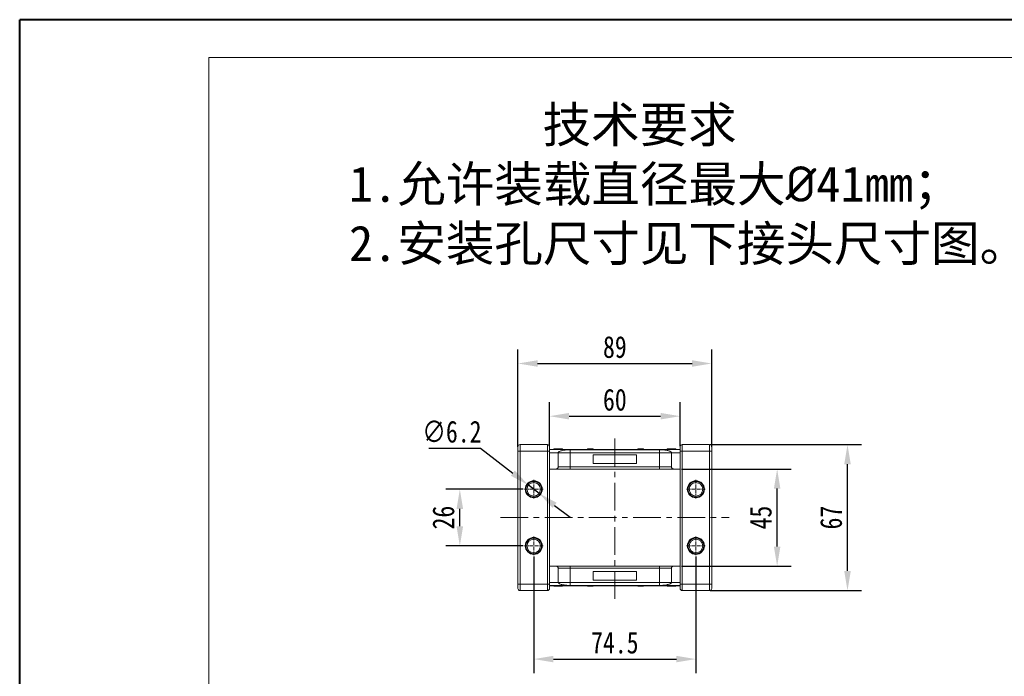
# Model space of a CAD drawing. Header units: millimetres. Extents: x 1675 to 3137, y 343 to 1376.
# Tile 13 of 84: x 1675 to 2127, y 1075 to 1376. Entities that reach past the tile are written whole.
import ezdxf

# ---------------------------------------------------------------- set-up
doc = ezdxf.new("R2010")
doc.units = ezdxf.units.MM
doc.linetypes.add('CENTER', pattern=[0.6, 0.375, -0.075, 0.075, -0.075])
doc.linetypes.add('CENTERX2', pattern=[20.32, 12.7, -2.54, 2.54, -2.54])
doc.styles.get("Standard").update_dxf_attribs({"font": '仿宋_GB2312.ttf', "width": 0.8})
doc.styles.add('样式 6', font='仿宋_GB2312.ttf')
doc.dimstyles.new('ISO-45.1', dxfattribs={"dimtxt": 10, "dimasz": 9, "dimexe": 6.5, "dimexo": 0.625, "dimgap": 2.5, "dimtad": 1, "dimtoh": 1, "dimdsep": 46, "dimtxsty": 'Standard', "dimcen": 2.5, "dimadec": 0, "dimazin": 0, "dimtfac": 1, "dimtmove": 0, "dimatfit": 3, "dimfxl": 0, "dimarcsym": 0})
doc.dimstyles.new('副本 ISO-45.1', dxfattribs={"dimtxt": 10, "dimasz": 9, "dimexe": 6.5, "dimexo": 0.625, "dimgap": 2.5, "dimtad": 1, "dimdsep": 46, "dimtxsty": 'Standard', "dimcen": 2.5, "dimadec": 0, "dimazin": 0, "dimtfac": 1, "dimtmove": 0, "dimatfit": 3, "dimfxl": 0, "dimarcsym": 0})

# ---------------------------------------------------------------- blocks, each defined once
blk = doc.blocks.new('*D2434')
at = {"color": 0, "lineweight": -2}
for p, q in [((1910.65, 1129.56), (1910.65, 1076.01)), ((1985.15, 1129.56), (1985.15, 1076.01)), ((1919.65, 1082.51), (1976.15, 1082.51))]:
    blk.add_line(p, q, dxfattribs=at)
at = {"color": 0, "lineweight": 9}
for points in [[(1919.65, 1084.01), (1919.65, 1081.01), (1910.65, 1082.51)], [(1976.15, 1084.01), (1976.15, 1081.01), (1985.15, 1082.51)]]:
    blk.add_solid(points, dxfattribs=at)
at = {"layer": 'Defpoints', "color": 0, "lineweight": 9}
for p in [(1910.65, 1130.19), (1985.15, 1130.19), (1985.15, 1082.51)]:
    blk.add_point(p, dxfattribs=at)
at = {"color": 0, "lineweight": 9, "insert": (1947.9, 1090.01), "char_height": 10, "attachment_point": 5}
blk.add_mtext('74.5', dxfattribs=at)
blk = doc.blocks.new('*D2435')
at = {"color": 0, "lineweight": -2}
for p, q in [((1905.73, 1160.48), (1870.19, 1160.48)), ((1876.69, 1143.48), (1876.69, 1151.48)), ((1905.73, 1134.48), (1870.19, 1134.48))]:
    blk.add_line(p, q, dxfattribs=at)
at = {"color": 0, "lineweight": 9}
for points in [[(1875.19, 1151.48), (1878.19, 1151.48), (1876.69, 1160.48)], [(1875.19, 1143.48), (1878.19, 1143.48), (1876.69, 1134.48)]]:
    blk.add_solid(points, dxfattribs=at)
at = {"layer": 'Defpoints', "color": 0, "lineweight": 9}
for p in [(1876.69, 1160.48), (1906.36, 1160.48), (1906.36, 1134.48)]:
    blk.add_point(p, dxfattribs=at)
at = {"color": 0, "lineweight": 9, "insert": (1869.19, 1147.48), "char_height": 10, "attachment_point": 5, "rotation": 90}
blk.add_mtext('26', dxfattribs=at)
blk = doc.blocks.new('*D2436')
at = {"color": 0, "lineweight": -2}
for p, q in [((1978.52, 1169.78), (2028.95, 1169.78)), ((2022.45, 1134.18), (2022.45, 1160.78)), ((1978.52, 1125.18), (2028.95, 1125.18))]:
    blk.add_line(p, q, dxfattribs=at)
at = {"color": 0, "lineweight": 9}
for points in [[(2020.95, 1160.78), (2023.95, 1160.78), (2022.45, 1169.78)], [(2020.95, 1134.18), (2023.95, 1134.18), (2022.45, 1125.18)]]:
    blk.add_solid(points, dxfattribs=at)
at = {"layer": 'Defpoints', "color": 0, "lineweight": 9}
for p in [(1977.9, 1169.78), (2022.45, 1169.78), (1977.9, 1125.18)]:
    blk.add_point(p, dxfattribs=at)
at = {"color": 0, "lineweight": 9, "insert": (2014.95, 1147.48), "char_height": 10, "attachment_point": 5, "rotation": 90}
blk.add_mtext('45', dxfattribs=at)
blk = doc.blocks.new('*D2437')
at = {"color": 0, "lineweight": -2}
for p, q in [((1991.7, 1180.98), (2061.27, 1180.98)), ((2054.77, 1122.98), (2054.77, 1171.98)), ((1991.7, 1113.98), (2061.27, 1113.98))]:
    blk.add_line(p, q, dxfattribs=at)
at = {"color": 0, "lineweight": 9}
for points in [[(2053.27, 1171.98), (2056.27, 1171.98), (2054.77, 1180.98)], [(2053.27, 1122.98), (2056.27, 1122.98), (2054.77, 1113.98)]]:
    blk.add_solid(points, dxfattribs=at)
at = {"layer": 'Defpoints', "color": 0, "lineweight": 9}
for p in [(1991.08, 1180.98), (2054.77, 1180.98), (1991.08, 1113.98)]:
    blk.add_point(p, dxfattribs=at)
at = {"color": 0, "lineweight": 9, "insert": (2047.27, 1147.48), "char_height": 10, "attachment_point": 5, "rotation": 90}
blk.add_mtext('67', dxfattribs=at)
blk = doc.blocks.new('*D2438')
at = {"color": 0, "lineweight": -2}
for p, q in [((1917.9, 1180.27), (1917.9, 1200.53)), ((1977.9, 1180.27), (1977.9, 1200.53)), ((1926.9, 1194.03), (1968.9, 1194.03))]:
    blk.add_line(p, q, dxfattribs=at)
at = {"color": 0, "lineweight": 9}
for points in [[(1926.9, 1195.53), (1926.9, 1192.53), (1917.9, 1194.03)], [(1968.9, 1195.53), (1968.9, 1192.53), (1977.9, 1194.03)]]:
    blk.add_solid(points, dxfattribs=at)
at = {"layer": 'Defpoints', "color": 0, "lineweight": 9}
for p in [(1977.9, 1194.03), (1917.9, 1179.65), (1977.9, 1179.65)]:
    blk.add_point(p, dxfattribs=at)
at = {"color": 0, "lineweight": 9, "insert": (1947.9, 1201.53), "char_height": 10, "attachment_point": 5}
blk.add_mtext('60', dxfattribs=at)
blk = doc.blocks.new('*D2439')
at = {"color": 0, "lineweight": -2}
for p, q in [((1903.4, 1179.99), (1903.4, 1224.72)), ((1992.4, 1179.99), (1992.4, 1224.72)), ((1912.4, 1218.22), (1983.4, 1218.22))]:
    blk.add_line(p, q, dxfattribs=at)
at = {"color": 0, "lineweight": 9}
for points in [[(1912.4, 1219.72), (1912.4, 1216.72), (1903.4, 1218.22)], [(1983.4, 1219.72), (1983.4, 1216.72), (1992.4, 1218.22)]]:
    blk.add_solid(points, dxfattribs=at)
at = {"layer": 'Defpoints', "color": 0, "lineweight": 9}
for p in [(1992.4, 1218.22), (1903.4, 1179.36), (1992.4, 1179.36)]:
    blk.add_point(p, dxfattribs=at)
at = {"color": 0, "lineweight": 9, "insert": (1947.9, 1225.72), "char_height": 10, "attachment_point": 5}
blk.add_mtext('89', dxfattribs=at)
blk = doc.blocks.new('*D2440')
at = {"color": 0, "lineweight": -2}
for p, q in [((1862.44, 1179.35), (1886.14, 1179.35)), ((1886.14, 1179.35), (1901.06, 1167.86)), ((1913.1, 1158.58), (1908.19, 1162.37)), ((1920.23, 1153.09), (1927.36, 1147.6))]:
    blk.add_line(p, q, dxfattribs=at)
at = {"color": 0, "lineweight": 9}
for points in [[(1901.97, 1169.05), (1900.14, 1166.67), (1908.19, 1162.37)], [(1921.15, 1154.28), (1919.32, 1151.9), (1913.1, 1158.58)]]:
    blk.add_solid(points, dxfattribs=at)
at = {"layer": 'Defpoints', "color": 0, "lineweight": 9}
for p in [(1908.19, 1162.37), (1913.1, 1158.58)]:
    blk.add_point(p, dxfattribs=at)
at = {"color": 0, "lineweight": 9, "insert": (1873.04, 1186.85), "char_height": 10, "attachment_point": 5}
blk.add_mtext('∅6.2', dxfattribs=at)

msp = doc.modelspace()

# ---------------------------------------------------------------- linework, layer by layer
at = {"color": 7, "lineweight": 40}
for p in [(1674.507, 343.042), (3135.335, 1376.056)]:
    msp.add_line(p, (1674.507, 1376.056), dxfattribs=at)
at = {"color": 7, "lineweight": 13}
for p in [(1761.462, 360.433), (3117.944, 1358.665)]:
    msp.add_line(p, (1761.462, 1358.665), dxfattribs=at)
at = {"color": 7, "linetype": 'Continuous', "lineweight": 15}
for p, q in [((1904.396, 1177.976), (1904.396, 1180.976)), ((1904.396, 1180.976), (1916.896, 1180.976)), ((1916.896, 1177.976), (1916.896, 1180.976)), ((1978.896, 1180.976), (1978.896, 1177.976)), ((1978.896, 1180.976), (1991.396, 1180.976)), ((1991.396, 1180.976), (1991.396, 1177.976)), ((1904.396, 1177.976), (1903.396, 1177.976)), ((1903.396, 1116.976), (1903.396, 1177.976)), ((1904.396, 1177.976), (1904.396, 1116.976)), ((1916.896, 1177.976), (1904.396, 1177.976)), ((1917.896, 1177.976), (1916.896, 1177.976)), ((1916.896, 1116.976), (1916.896, 1177.976)), ((1917.896, 1178.776), (1977.896, 1178.776)), ((1977.896, 1178.731), (1917.896, 1178.731)), ((1917.896, 1116.976), (1917.896, 1177.976)), ((1917.896, 1177.276), (1921.896, 1177.276)), ((1919.844, 1178.976), (1919.844, 1178.776)), ((1921.842, 1178.776), (1921.842, 1178.976)), ((1927.396, 1177.276), (1921.896, 1177.276)), ((1921.896, 1170.776), (1921.896, 1177.276)), ((1923.896, 1178.976), (1923.896, 1178.776)), ((1927.396, 1178.644), (1968.396, 1178.644)), ((1927.396, 1177.276), (1927.396, 1178.644)), ((1927.396, 1170.776), (1927.396, 1177.276)), ((1968.396, 1177.276), (1927.396, 1177.276)), ((1935.413, 1178.776), (1935.413, 1178.976)), ((1935.531, 1178.976), (1935.413, 1178.976)), ((1935.531, 1178.776), (1935.531, 1178.976)), ((1935.531, 1178.976), (1935.637, 1178.976)), ((1935.637, 1178.976), (1935.637, 1178.776)), ((1935.988, 1178.976), (1935.637, 1178.976)), ((1935.988, 1178.776), (1935.988, 1178.976)), ((1936.706, 1178.976), (1935.988, 1178.976)), ((1936.706, 1178.776), (1936.706, 1178.976)), ((1937.15, 1178.976), (1936.706, 1178.976)), ((1937.15, 1178.776), (1937.15, 1178.976)), ((1937.15, 1178.976), (1937.221, 1178.976)), ((1937.221, 1178.976), (1937.221, 1178.776)), ((1937.221, 1178.976), (1937.481, 1178.976)), ((1937.481, 1178.776), (1937.481, 1178.976)), ((1937.962, 1178.976), (1937.481, 1178.976)), ((1937.896, 1172.276), (1937.896, 1176.276)), ((1937.896, 1176.276), (1957.896, 1176.276)), ((1937.962, 1178.776), (1937.962, 1178.976)), ((1937.962, 1178.976), (1937.966, 1178.976)), ((1937.966, 1178.976), (1937.966, 1178.776)), ((1957.896, 1176.276), (1957.896, 1172.276)), ((1958.44, 1178.776), (1958.44, 1178.976)), ((1958.44, 1178.976), (1958.58, 1178.976)), ((1958.58, 1178.976), (1958.58, 1178.776)), ((1959.959, 1178.976), (1958.58, 1178.976)), ((1959.959, 1178.776), (1959.959, 1178.976)), ((1959.959, 1178.976), (1960.167, 1178.976)), ((1960.167, 1178.976), (1960.167, 1178.776)), ((1960.649, 1178.976), (1960.167, 1178.976)), ((1960.649, 1178.776), (1960.649, 1178.976)), ((1960.754, 1178.976), (1960.649, 1178.976)), ((1960.754, 1178.776), (1960.754, 1178.976)), ((1960.754, 1178.976), (1960.766, 1178.976)), ((1960.766, 1178.976), (1960.766, 1178.776)), ((1960.993, 1178.976), (1960.766, 1178.976)), ((1960.993, 1178.776), (1960.993, 1178.976)), ((1968.396, 1177.276), (1968.396, 1178.644)), ((1973.896, 1177.276), (1968.396, 1177.276)), ((1968.396, 1177.276), (1968.396, 1170.776)), ((1971.896, 1178.976), (1971.896, 1178.776)), ((1972.307, 1178.976), (1972.307, 1178.776)), ((1977.896, 1177.276), (1973.896, 1177.276)), ((1973.896, 1177.276), (1973.896, 1170.776)), ((1973.923, 1178.976), (1973.923, 1178.776)), ((1975.541, 1178.976), (1975.541, 1178.776)), ((1975.947, 1178.976), (1975.947, 1178.776)), ((1977.896, 1177.976), (1978.896, 1177.976)), ((1977.896, 1177.976), (1977.896, 1116.976)), ((1991.396, 1177.976), (1978.896, 1177.976)), ((1978.896, 1177.976), (1978.896, 1116.976)), ((1991.396, 1177.976), (1992.396, 1177.976)), ((1991.396, 1116.976), (1991.396, 1177.976)), ((1992.396, 1177.976), (1992.396, 1116.976)), ((1957.896, 1172.276), (1937.896, 1172.276)), ((1920.896, 1169.776), (1917.896, 1169.776)), ((1921.896, 1170.776), (1927.396, 1170.776)), ((1927.396, 1169.776), (1927.396, 1170.776)), ((1927.396, 1170.776), (1968.396, 1170.776)), ((1968.396, 1169.776), (1927.396, 1169.776)), ((1968.396, 1170.776), (1973.896, 1170.776)), ((1968.396, 1170.776), (1968.396, 1169.776)), ((1974.896, 1169.776), (1977.896, 1169.776)), ((1917.896, 1125.176), (1920.896, 1125.176)), ((1921.896, 1117.676), (1921.896, 1124.176)), ((1927.396, 1124.176), (1921.896, 1124.176)), ((1927.396, 1124.176), (1927.396, 1125.176)), ((1927.396, 1125.176), (1968.396, 1125.176)), ((1927.396, 1117.676), (1927.396, 1124.176)), ((1968.396, 1124.176), (1927.396, 1124.176)), ((1937.896, 1118.676), (1937.896, 1122.676)), ((1937.896, 1122.676), (1957.896, 1122.676)), ((1957.896, 1122.676), (1957.896, 1118.676)), ((1968.396, 1124.176), (1968.396, 1125.176)), ((1973.896, 1124.176), (1968.396, 1124.176)), ((1968.396, 1124.176), (1968.396, 1117.676)), ((1973.896, 1124.176), (1973.896, 1117.676)), ((1974.896, 1125.176), (1977.896, 1125.176)), ((1921.896, 1117.676), (1917.896, 1117.676)), ((1921.896, 1117.676), (1927.396, 1117.676)), ((1927.396, 1116.308), (1927.396, 1117.676)), ((1927.396, 1117.676), (1968.396, 1117.676)), ((1957.896, 1118.676), (1937.896, 1118.676)), ((1968.396, 1117.676), (1973.896, 1117.676)), ((1968.396, 1117.676), (1968.396, 1116.308)), ((1973.896, 1117.676), (1977.896, 1117.676)), ((1904.396, 1116.976), (1903.396, 1116.976)), ((1904.396, 1113.976), (1904.396, 1116.976)), ((1904.396, 1116.976), (1916.896, 1116.976)), ((1916.896, 1113.976), (1904.396, 1113.976)), ((1917.896, 1116.976), (1916.896, 1116.976)), ((1916.896, 1113.976), (1916.896, 1116.976)), ((1917.896, 1116.22), (1977.896, 1116.22)), ((1977.896, 1116.176), (1917.896, 1116.176)), ((1919.844, 1115.976), (1919.844, 1116.176)), ((1920.251, 1115.976), (1920.251, 1116.176)), ((1921.869, 1115.976), (1921.869, 1116.176)), ((1923.485, 1115.976), (1923.485, 1116.176)), ((1923.896, 1115.976), (1923.896, 1116.176)), ((1968.396, 1116.308), (1927.396, 1116.308)), ((1935.413, 1116.176), (1935.413, 1115.976)), ((1935.413, 1115.976), (1935.64, 1115.976)), ((1935.64, 1115.976), (1935.64, 1116.176)), ((1935.652, 1115.976), (1935.64, 1115.976)), ((1935.652, 1116.176), (1935.652, 1115.976)), ((1935.652, 1115.976), (1935.757, 1115.976)), ((1935.757, 1116.176), (1935.757, 1115.976)), ((1935.757, 1115.976), (1936.239, 1115.976)), ((1936.239, 1115.976), (1936.239, 1116.176)), ((1936.448, 1115.976), (1936.239, 1115.976)), ((1936.448, 1116.176), (1936.448, 1115.976)), ((1936.448, 1115.976), (1937.826, 1115.976)), ((1937.826, 1115.976), (1937.826, 1116.176)), ((1937.966, 1115.976), (1937.826, 1115.976)), ((1937.966, 1116.176), (1937.966, 1115.976)), ((1958.44, 1115.976), (1958.44, 1116.176)), ((1958.444, 1115.976), (1958.44, 1115.976)), ((1958.444, 1116.176), (1958.444, 1115.976)), ((1958.444, 1115.976), (1958.925, 1115.976)), ((1958.925, 1116.176), (1958.925, 1115.976)), ((1959.185, 1115.976), (1958.925, 1115.976)), ((1959.185, 1115.976), (1959.185, 1116.176)), ((1959.256, 1115.976), (1959.185, 1115.976)), ((1959.256, 1116.176), (1959.256, 1115.976)), ((1959.256, 1115.976), (1959.7, 1115.976)), ((1959.7, 1116.176), (1959.7, 1115.976)), ((1959.7, 1115.976), (1960.418, 1115.976)), ((1960.418, 1116.176), (1960.418, 1115.976)), ((1960.418, 1115.976), (1960.769, 1115.976)), ((1960.769, 1115.976), (1960.769, 1116.176)), ((1960.875, 1115.976), (1960.769, 1115.976)), ((1960.875, 1116.176), (1960.875, 1115.976)), ((1960.875, 1115.976), (1960.993, 1115.976)), ((1960.993, 1116.176), (1960.993, 1115.976)), ((1971.896, 1115.976), (1971.896, 1116.176)), ((1973.949, 1116.176), (1973.949, 1115.976)), ((1975.947, 1115.976), (1975.947, 1116.176)), ((1977.896, 1116.976), (1978.896, 1116.976)), ((1978.896, 1116.976), (1978.896, 1113.976)), ((1978.896, 1116.976), (1991.396, 1116.976)), ((1991.396, 1113.976), (1978.896, 1113.976)), ((1991.396, 1116.976), (1992.396, 1116.976)), ((1991.396, 1116.976), (1991.396, 1113.976))]:
    msp.add_line(p, q, dxfattribs=at)
at = {"color": 1, "linetype": 'CENTERX2', "lineweight": 13}
for p, q in [((1947.896, 1110.111), (1947.896, 1184.84)), ((1895.355, 1147.476), (2000.436, 1147.476))]:
    msp.add_line(p, q, dxfattribs=at)
at = {"color": 1, "linetype": 'CENTER', "lineweight": 9, "ltscale": 3.9624}
for p, q in [((1910.646, 1164.766), (1910.646, 1156.186)), ((1985.146, 1164.766), (1985.146, 1156.186)), ((1906.356, 1160.476), (1914.936, 1160.476)), ((1980.856, 1160.476), (1989.436, 1160.476)), ((1910.646, 1138.766), (1910.646, 1130.186)), ((1985.146, 1138.766), (1985.146, 1130.186)), ((1906.356, 1134.476), (1914.936, 1134.476)), ((1980.856, 1134.476), (1989.436, 1134.476))]:
    msp.add_line(p, q, dxfattribs=at)
at = {"color": 7, "linetype": 'Continuous', "lineweight": 15}
for centre, radius in [((1910.646, 1160.476), 3.9), ((1910.646, 1160.476), 3.1), ((1985.146, 1160.476), 3.9), ((1985.146, 1160.476), 3.1), ((1910.646, 1134.476), 3.9), ((1910.646, 1134.476), 3.1), ((1985.146, 1134.476), 3.9), ((1985.146, 1134.476), 3.1)]:
    msp.add_circle(centre, radius, dxfattribs=at)
for centre, start, end in [((1904.396, 1179.976), 90, 180), ((1916.896, 1179.976), 0, 90), ((1978.896, 1179.976), 90, 180), ((1991.396, 1179.976), 0, 90), ((1904.396, 1114.976), 180, 270), ((1916.896, 1114.976), 270, 0), ((1978.896, 1114.976), 180, 270), ((1991.396, 1114.976), 270, 0)]:
    msp.add_arc(centre, 1, start, end, dxfattribs=at)
for points, knots in [([(1903.396, 1177.976), (1903.396, 1178.227), (1903.396, 1178.616), (1903.396, 1179.082), (1903.396, 1179.4), (1903.396, 1179.658), (1903.396, 1179.907), (1903.396, 1179.949), (1903.396, 1179.976)], [0, 0, 0, 0, 0.2394429, 0.3698071, 0.5000001, 0.6303641, 0.7605571, 1, 1, 1, 1]), ([(1917.896, 1177.976), (1917.896, 1178.227), (1917.896, 1178.616), (1917.896, 1179.082), (1917.896, 1179.4), (1917.896, 1179.658), (1917.896, 1179.907), (1917.896, 1179.949), (1917.896, 1179.976)], [0, 0, 0, 0, 0.2394429, 0.3696359, 0.4999999, 0.6301929, 0.7605571, 1, 1, 1, 1]), ([(1919.844, 1178.976), (1919.855, 1178.976), (1919.876, 1178.976), (1920.077, 1178.976), (1920.382, 1178.976), (1920.918, 1178.976), (1921.429, 1178.976), (1921.784, 1178.976), (1921.842, 1178.976)], [0, 0, 0, 0, 0.1482689, 0.2976473, 0.4424214, 0.6078512, 0.9356585, 1, 1, 1, 1]), ([(1921.842, 1178.976), (1921.975, 1178.976), (1922.377, 1178.976), (1922.933, 1178.976), (1923.441, 1178.976), (1923.744, 1178.976), (1923.881, 1178.976), (1923.892, 1178.976), (1923.896, 1178.976)], [0, 0, 0, 0, 0.1423372, 0.4291269, 0.5899433, 0.7512055, 0.9098946, 1, 1, 1, 1]), ([(1921.896, 1177.276), (1921.915, 1177.357), (1921.954, 1177.52), (1922.256, 1177.758), (1922.735, 1177.981), (1923.386, 1178.185), (1924.192, 1178.36), (1925.019, 1178.488), (1925.807, 1178.572), (1926.557, 1178.63), (1927.101, 1178.639), (1927.396, 1178.644)], [0, 0, 0, 0, 0.1245955, 0.2491892, 0.3738223, 0.4984451, 0.6220504, 0.7455895, 0.8257011, 0.9057067, 1, 1, 1, 1]), ([(1968.396, 1178.644), (1968.787, 1178.635), (1969.483, 1178.62), (1970.403, 1178.531), (1971.187, 1178.428), (1971.9, 1178.299), (1972.563, 1178.139), (1973.134, 1177.95), (1973.57, 1177.735), (1973.844, 1177.508), (1973.878, 1177.353), (1973.896, 1177.276)], [0, 0, 0, 0, 0.1253767, 0.2231439, 0.3210442, 0.4226148, 0.5242047, 0.6437825, 0.7633681, 0.8816833, 1, 1, 1, 1]), ([(1971.896, 1178.976), (1971.898, 1178.976), (1971.903, 1178.976), (1971.946, 1178.976), (1972.024, 1178.976), (1972.123, 1178.976), (1972.221, 1178.976), (1972.278, 1178.976), (1972.307, 1178.976)], [0, 0, 0, 0, 0.1926347, 0.388697, 0.5820148, 0.7830443, 0.8909593, 1, 1, 1, 1]), ([(1972.307, 1178.976), (1972.361, 1178.976), (1972.471, 1178.976), (1972.708, 1178.976), (1973.015, 1178.976), (1973.352, 1178.976), (1973.656, 1178.976), (1973.834, 1178.976), (1973.923, 1178.976)], [0, 0, 0, 0, 0.1184406, 0.2393457, 0.4595932, 0.6849248, 0.8422399, 1, 1, 1, 1]), ([(1973.923, 1178.976), (1974.057, 1178.976), (1974.36, 1178.976), (1974.889, 1178.976), (1975.311, 1178.976), (1975.518, 1178.976), (1975.541, 1178.976)], [0, 0, 0, 0, 0.23673076, 0.53755546, 0.94966792, 1, 1, 1, 1]), ([(1975.541, 1178.976), (1975.591, 1178.976), (1975.693, 1178.976), (1975.808, 1178.976), (1975.891, 1178.976), (1975.93, 1178.976), (1975.945, 1178.976), (1975.946, 1178.976), (1975.947, 1178.976)], [0, 0, 0, 0, 0.1937762, 0.3936, 0.5878635, 0.7889077, 0.894169, 1, 1, 1, 1]), ([(1977.896, 1179.976), (1977.896, 1179.949), (1977.896, 1179.907), (1977.896, 1179.658), (1977.896, 1179.4), (1977.896, 1179.082), (1977.896, 1178.616), (1977.896, 1178.227), (1977.896, 1177.976)], [0, 0, 0, 0, 0.2394429, 0.3696359, 0.4999999, 0.6301929, 0.7605571, 1, 1, 1, 1]), ([(1992.396, 1179.976), (1992.396, 1179.949), (1992.396, 1179.907), (1992.396, 1179.658), (1992.396, 1179.4), (1992.396, 1179.082), (1992.396, 1178.616), (1992.396, 1178.227), (1992.396, 1177.976)], [0, 0, 0, 0, 0.23944295, 0.36980709, 0.50000008, 0.63036414, 0.76055705, 1, 1, 1, 1]), ([(1920.896, 1169.776), (1921.008, 1169.787), (1921.233, 1169.809), (1921.533, 1169.981), (1921.759, 1170.235), (1921.879, 1170.516), (1921.891, 1170.702), (1921.896, 1170.776)], [0, 0, 0, 0, 0.21469386, 0.42938772, 0.64408158, 0.85877544, 1, 1, 1, 1]), ([(1927.396, 1169.776), (1926.999, 1169.776), (1926.183, 1169.776), (1924.971, 1169.776), (1923.806, 1169.776), (1922.767, 1169.776), (1922.061, 1169.776), (1921.614, 1169.776), (1921.26, 1169.776), (1920.96, 1169.776), (1920.917, 1169.776), (1920.896, 1169.776)], [0, 0, 0, 0, 0.1164968, 0.2399717, 0.3685799, 0.4999174, 0.6312549, 0.6956158, 0.7600283, 0.8835032, 1, 1, 1, 1]), ([(1974.896, 1169.776), (1974.875, 1169.776), (1974.831, 1169.776), (1974.47, 1169.776), (1973.87, 1169.776), (1973.025, 1169.776), (1972.155, 1169.776), (1971.391, 1169.776), (1970.61, 1169.776), (1969.609, 1169.776), (1968.792, 1169.776), (1968.396, 1169.776)], [0, 0, 0, 0, 0.1164968, 0.2399717, 0.3685799, 0.4999174, 0.6312549, 0.6956158, 0.7600283, 0.8835032, 1, 1, 1, 1]), ([(1973.896, 1170.776), (1973.907, 1170.663), (1973.929, 1170.439), (1974.101, 1170.139), (1974.355, 1169.913), (1974.636, 1169.793), (1974.822, 1169.781), (1974.896, 1169.776)], [0, 0, 0, 0, 0.21469386, 0.42938772, 0.64408158, 0.85877544, 1, 1, 1, 1]), ([(1914.246, 1160.476), (1914.234, 1160.702), (1914.21, 1161.155), (1914.005, 1161.827), (1913.677, 1162.467), (1913.209, 1163.038), (1912.732, 1163.429), (1912.309, 1163.676), (1911.88, 1163.871), (1911.325, 1164.034), (1910.646, 1164.097), (1909.967, 1164.034), (1909.295, 1163.837), (1908.655, 1163.507), (1908.083, 1163.039), (1907.693, 1162.562), (1907.445, 1162.139), (1907.251, 1161.71), (1907.082, 1161.155), (1907.058, 1160.702), (1907.046, 1160.476)], [0, 0, 0, 0, 0.05998, 0.1199831, 0.1849463, 0.249957, 0.3149202, 0.3472901, 0.3800161, 0.4399843, 0.4999996, 0.5599679, 0.6199831, 0.6849463, 0.749957, 0.8149202, 0.8472901, 0.8800161, 0.9399965, 1, 1, 1, 1]), ([(1988.746, 1160.476), (1988.734, 1160.702), (1988.71, 1161.155), (1988.505, 1161.827), (1988.177, 1162.467), (1987.709, 1163.038), (1987.232, 1163.429), (1986.809, 1163.676), (1986.38, 1163.871), (1985.825, 1164.034), (1985.146, 1164.097), (1984.467, 1164.034), (1983.795, 1163.837), (1983.155, 1163.507), (1982.583, 1163.039), (1982.193, 1162.562), (1981.945, 1162.139), (1981.751, 1161.71), (1981.582, 1161.155), (1981.558, 1160.702), (1981.546, 1160.476)], [0, 0, 0, 0, 0.05998, 0.1199831, 0.1849463, 0.249957, 0.3149202, 0.3472901, 0.3800161, 0.4399843, 0.4999996, 0.5599679, 0.6199831, 0.6849463, 0.749957, 0.8149202, 0.8472901, 0.8800161, 0.9399965, 1, 1, 1, 1]), ([(1907.046, 1160.476), (1907.058, 1160.25), (1907.082, 1159.797), (1907.286, 1159.125), (1907.614, 1158.485), (1908.083, 1157.913), (1908.559, 1157.523), (1908.983, 1157.276), (1909.412, 1157.08), (1909.967, 1156.917), (1910.646, 1156.855), (1911.324, 1156.917), (1911.996, 1157.114), (1912.637, 1157.445), (1913.208, 1157.913), (1913.599, 1158.389), (1913.846, 1158.813), (1914.04, 1159.242), (1914.21, 1159.797), (1914.234, 1160.25), (1914.246, 1160.476)], [0, 0, 0, 0, 0.05998, 0.1199831, 0.1849463, 0.249957, 0.3149202, 0.3472901, 0.3800161, 0.4399843, 0.4999996, 0.5599679, 0.6199831, 0.6849463, 0.749957, 0.8149202, 0.8472901, 0.8800161, 0.9399965, 1, 1, 1, 1]), ([(1981.546, 1160.476), (1981.558, 1160.25), (1981.582, 1159.797), (1981.786, 1159.125), (1982.114, 1158.485), (1982.583, 1157.913), (1983.059, 1157.523), (1983.483, 1157.276), (1983.912, 1157.08), (1984.467, 1156.917), (1985.146, 1156.855), (1985.824, 1156.917), (1986.496, 1157.114), (1987.137, 1157.445), (1987.708, 1157.913), (1988.099, 1158.389), (1988.346, 1158.813), (1988.54, 1159.242), (1988.71, 1159.797), (1988.734, 1160.25), (1988.746, 1160.476)], [0, 0, 0, 0, 0.05998, 0.1199831, 0.1849463, 0.249957, 0.3149202, 0.3472901, 0.3800161, 0.4399843, 0.4999996, 0.5599679, 0.6199831, 0.6849463, 0.749957, 0.8149202, 0.8472901, 0.8800161, 0.9399965, 1, 1, 1, 1]), ([(1914.246, 1134.476), (1914.234, 1134.702), (1914.21, 1135.155), (1914.005, 1135.827), (1913.677, 1136.467), (1913.209, 1137.038), (1912.732, 1137.429), (1912.309, 1137.676), (1911.88, 1137.871), (1911.325, 1138.034), (1910.646, 1138.097), (1909.967, 1138.034), (1909.295, 1137.837), (1908.655, 1137.507), (1908.083, 1137.039), (1907.693, 1136.562), (1907.445, 1136.139), (1907.251, 1135.71), (1907.082, 1135.155), (1907.058, 1134.702), (1907.046, 1134.476)], [0, 0, 0, 0, 0.05998, 0.1199831, 0.1849463, 0.249957, 0.3149202, 0.3472901, 0.3800161, 0.4399843, 0.4999996, 0.5599679, 0.6199831, 0.6849463, 0.749957, 0.8149202, 0.8472901, 0.8800161, 0.9399965, 1, 1, 1, 1]), ([(1988.746, 1134.476), (1988.734, 1134.702), (1988.71, 1135.155), (1988.505, 1135.827), (1988.177, 1136.467), (1987.709, 1137.038), (1987.232, 1137.429), (1986.809, 1137.676), (1986.38, 1137.871), (1985.825, 1138.034), (1985.146, 1138.097), (1984.467, 1138.034), (1983.795, 1137.837), (1983.155, 1137.507), (1982.583, 1137.039), (1982.193, 1136.562), (1981.945, 1136.139), (1981.751, 1135.71), (1981.582, 1135.155), (1981.558, 1134.702), (1981.546, 1134.476)], [0, 0, 0, 0, 0.05998, 0.1199831, 0.1849463, 0.249957, 0.3149202, 0.3472901, 0.3800161, 0.4399843, 0.4999996, 0.5599679, 0.6199831, 0.6849463, 0.749957, 0.8149202, 0.8472901, 0.8800161, 0.9399965, 1, 1, 1, 1]), ([(1907.046, 1134.476), (1907.058, 1134.25), (1907.082, 1133.797), (1907.286, 1133.125), (1907.614, 1132.485), (1908.083, 1131.913), (1908.559, 1131.523), (1908.983, 1131.276), (1909.412, 1131.08), (1909.967, 1130.917), (1910.646, 1130.855), (1911.324, 1130.917), (1911.996, 1131.114), (1912.637, 1131.445), (1913.208, 1131.913), (1913.599, 1132.389), (1913.846, 1132.813), (1914.04, 1133.242), (1914.21, 1133.797), (1914.234, 1134.25), (1914.246, 1134.476)], [0, 0, 0, 0, 0.05998, 0.1199831, 0.1849463, 0.249957, 0.3149202, 0.3472901, 0.3800161, 0.4399843, 0.4999996, 0.5599679, 0.6199831, 0.6849463, 0.749957, 0.8149202, 0.8472901, 0.8800161, 0.9399965, 1, 1, 1, 1]), ([(1981.546, 1134.476), (1981.558, 1134.25), (1981.582, 1133.797), (1981.786, 1133.125), (1982.114, 1132.485), (1982.583, 1131.913), (1983.059, 1131.523), (1983.483, 1131.276), (1983.912, 1131.08), (1984.467, 1130.917), (1985.146, 1130.855), (1985.824, 1130.917), (1986.496, 1131.114), (1987.137, 1131.445), (1987.708, 1131.913), (1988.099, 1132.389), (1988.346, 1132.813), (1988.54, 1133.242), (1988.71, 1133.797), (1988.734, 1134.25), (1988.746, 1134.476)], [0, 0, 0, 0, 0.05998, 0.1199831, 0.1849463, 0.249957, 0.3149202, 0.3472901, 0.3800161, 0.4399843, 0.4999996, 0.5599679, 0.6199831, 0.6849463, 0.749957, 0.8149202, 0.8472901, 0.8800161, 0.9399965, 1, 1, 1, 1]), ([(1921.896, 1124.176), (1921.885, 1124.288), (1921.863, 1124.513), (1921.69, 1124.813), (1921.436, 1125.039), (1921.155, 1125.159), (1920.969, 1125.171), (1920.896, 1125.176)], [0, 0, 0, 0, 0.2146939, 0.4293877, 0.6440816, 0.8587754, 1, 1, 1, 1]), ([(1920.896, 1125.176), (1920.917, 1125.176), (1920.96, 1125.176), (1921.322, 1125.176), (1921.922, 1125.176), (1922.767, 1125.176), (1923.636, 1125.176), (1924.401, 1125.176), (1925.182, 1125.176), (1926.183, 1125.176), (1926.999, 1125.176), (1927.396, 1125.176)], [0, 0, 0, 0, 0.11649679, 0.2399717, 0.36857994, 0.49991744, 0.63125493, 0.69561579, 0.7600283, 0.88350321, 1, 1, 1, 1]), ([(1968.396, 1125.176), (1968.792, 1125.176), (1969.609, 1125.176), (1970.82, 1125.176), (1971.985, 1125.176), (1973.025, 1125.176), (1973.73, 1125.176), (1974.177, 1125.176), (1974.532, 1125.176), (1974.832, 1125.176), (1974.875, 1125.176), (1974.896, 1125.176)], [0, 0, 0, 0, 0.1164968, 0.2399717, 0.3685799, 0.4999174, 0.6312549, 0.6956158, 0.7600283, 0.8835032, 1, 1, 1, 1]), ([(1974.896, 1125.176), (1974.783, 1125.165), (1974.559, 1125.143), (1974.259, 1124.97), (1974.033, 1124.716), (1973.913, 1124.435), (1973.901, 1124.25), (1973.896, 1124.176)], [0, 0, 0, 0, 0.21469386, 0.42938772, 0.64408158, 0.85877544, 1, 1, 1, 1]), ([(1927.396, 1116.308), (1927.005, 1116.316), (1926.308, 1116.332), (1925.388, 1116.42), (1924.604, 1116.524), (1923.892, 1116.653), (1923.228, 1116.812), (1922.658, 1117.001), (1922.222, 1117.217), (1921.948, 1117.444), (1921.913, 1117.598), (1921.896, 1117.676)], [0, 0, 0, 0, 0.1253767, 0.2231439, 0.3210442, 0.4226148, 0.5242047, 0.6437825, 0.7633681, 0.8816833, 1, 1, 1, 1]), ([(1973.896, 1117.676), (1973.876, 1117.594), (1973.838, 1117.431), (1973.535, 1117.194), (1973.057, 1116.97), (1972.406, 1116.767), (1971.6, 1116.591), (1970.772, 1116.464), (1969.985, 1116.379), (1969.234, 1116.322), (1968.69, 1116.313), (1968.396, 1116.308)], [0, 0, 0, 0, 0.1245955, 0.2491892, 0.3738223, 0.4984451, 0.6220504, 0.7455895, 0.8257011, 0.9057067, 1, 1, 1, 1]), ([(1903.396, 1114.976), (1903.396, 1115.003), (1903.396, 1115.044), (1903.396, 1115.293), (1903.396, 1115.552), (1903.396, 1115.87), (1903.396, 1116.336), (1903.396, 1116.724), (1903.396, 1116.976)], [0, 0, 0, 0, 0.23944295, 0.36980709, 0.50000008, 0.63036414, 0.76055705, 1, 1, 1, 1]), ([(1917.896, 1114.976), (1917.896, 1115.003), (1917.896, 1115.044), (1917.896, 1115.293), (1917.896, 1115.552), (1917.896, 1115.87), (1917.896, 1116.336), (1917.896, 1116.724), (1917.896, 1116.976)], [0, 0, 0, 0, 0.2394429, 0.3696359, 0.4999999, 0.6301929, 0.7605571, 1, 1, 1, 1]), ([(1920.251, 1115.976), (1920.201, 1115.976), (1920.099, 1115.976), (1919.983, 1115.976), (1919.9, 1115.976), (1919.862, 1115.976), (1919.847, 1115.976), (1919.845, 1115.976), (1919.844, 1115.976)], [0, 0, 0, 0, 0.1937693, 0.3935642, 0.587886, 0.7891312, 0.8942826, 1, 1, 1, 1]), ([(1921.869, 1115.976), (1921.735, 1115.976), (1921.432, 1115.976), (1920.911, 1115.976), (1920.489, 1115.976), (1920.281, 1115.976), (1920.251, 1115.976)], [0, 0, 0, 0, 0.2366286, 0.5373614, 0.9329864, 1, 1, 1, 1]), ([(1923.485, 1115.976), (1923.431, 1115.976), (1923.321, 1115.976), (1923.089, 1115.976), (1922.794, 1115.976), (1922.462, 1115.976), (1922.153, 1115.976), (1921.963, 1115.976), (1921.869, 1115.976)], [0, 0, 0, 0, 0.118432, 0.2393289, 0.4494336, 0.6641784, 0.8318201, 1, 1, 1, 1]), ([(1923.896, 1115.976), (1923.894, 1115.976), (1923.889, 1115.976), (1923.845, 1115.976), (1923.768, 1115.976), (1923.669, 1115.976), (1923.571, 1115.976), (1923.513, 1115.976), (1923.485, 1115.976)], [0, 0, 0, 0, 0.1926273, 0.3886837, 0.5820134, 0.7832006, 0.8910383, 1, 1, 1, 1]), ([(1973.949, 1115.976), (1973.816, 1115.976), (1973.415, 1115.976), (1972.859, 1115.976), (1972.351, 1115.976), (1972.048, 1115.976), (1971.91, 1115.976), (1971.9, 1115.976), (1971.896, 1115.976)], [0, 0, 0, 0, 0.1423372, 0.4291269, 0.5899433, 0.7512055, 0.9098946, 1, 1, 1, 1]), ([(1975.947, 1115.976), (1975.937, 1115.976), (1975.915, 1115.976), (1975.713, 1115.976), (1975.408, 1115.976), (1974.873, 1115.976), (1974.364, 1115.976), (1974.009, 1115.976), (1973.949, 1115.976)], [0, 0, 0, 0, 0.148288, 0.2977445, 0.4437132, 0.6077915, 0.9347078, 1, 1, 1, 1]), ([(1977.896, 1116.976), (1977.896, 1116.724), (1977.896, 1116.336), (1977.896, 1115.87), (1977.896, 1115.552), (1977.896, 1115.293), (1977.896, 1115.044), (1977.896, 1115.003), (1977.896, 1114.976)], [0, 0, 0, 0, 0.2394429, 0.3696359, 0.4999999, 0.6301929, 0.7605571, 1, 1, 1, 1]), ([(1992.396, 1116.976), (1992.396, 1116.724), (1992.396, 1116.336), (1992.396, 1115.87), (1992.396, 1115.552), (1992.396, 1115.293), (1992.396, 1115.044), (1992.396, 1115.003), (1992.396, 1114.976)], [0, 0, 0, 0, 0.2394429, 0.3698071, 0.5000001, 0.6303641, 0.7605571, 1, 1, 1, 1])]:
    msp.add_open_spline(points, degree=3, knots=knots, dxfattribs=at)

# ---------------------------------------------------------------- texts
at = {"insert": (1825.752, 1336.03), "char_height": 16.3409, "attachment_point": 1, "style": '样式 6'}
msp.add_mtext('        技术要求\\P1.允许装载直径最大{\\fISOCPEUR|b0|i0|c0|p34;%%C}41mm；\\P2.安装孔尺寸见下接头尺寸图。', dxfattribs=at)

# ---------------------------------------------------------------- dimensions: what is measured, and where the dimension line sits
at = {"color": 5, "lineweight": 9}
for base, p1, p2, picture, middle in [((1992.396, 1218.221), (1903.396, 1179.365), (1992.396, 1179.365), '*D2439', (1947.896, 1225.721)), ((1977.896, 1194.033), (1917.896, 1179.65), (1977.896, 1179.65), '*D2438', (1947.896, 1201.533)), ((1985.146, 1082.508), (1910.646, 1130.186), (1985.146, 1130.186), '*D2434', (1947.896, 1090.008))]:
    dim = msp.add_linear_dim(base=base, p1=p1, p2=p2, dimstyle='副本 ISO-45.1', dxfattribs=at)
    dim.commit()
    dim.dimension.update_dxf_attribs({"geometry": picture, "text_midpoint": middle})
dim = msp.add_diameter_dim_2p(p1=(1913.102, 1158.584), p2=(1908.19, 1162.367), dimstyle='ISO-45.1', dxfattribs=at)
dim.commit()
dim.dimension.update_dxf_attribs({"geometry": '*D2440', "text_midpoint": (1873.037, 1179.351), "dimtype": 163})
for base, p1, p2, picture, middle in [((2054.773, 1180.976), (1991.077, 1113.976), (1991.077, 1180.976), '*D2437', (2047.273, 1147.476)), ((1876.69, 1160.476), (1906.356, 1134.476), (1906.356, 1160.476), '*D2435', (1869.19, 1147.476))]:
    dim = msp.add_linear_dim(base=base, p1=p1, p2=p2, angle=270, dimstyle='副本 ISO-45.1', dxfattribs=at)
    dim.commit()
    dim.dimension.update_dxf_attribs({"geometry": picture, "text_midpoint": middle})
dim = msp.add_linear_dim(base=(2022.453, 1169.776), p1=(1977.896, 1125.176), p2=(1977.896, 1169.776), angle=270, text='45', dimstyle='副本 ISO-45.1', dxfattribs=at)
dim.commit()
dim.dimension.update_dxf_attribs({"geometry": '*D2436', "text_midpoint": (2014.953, 1147.476)})

doc.saveas('drawing.dxf')
